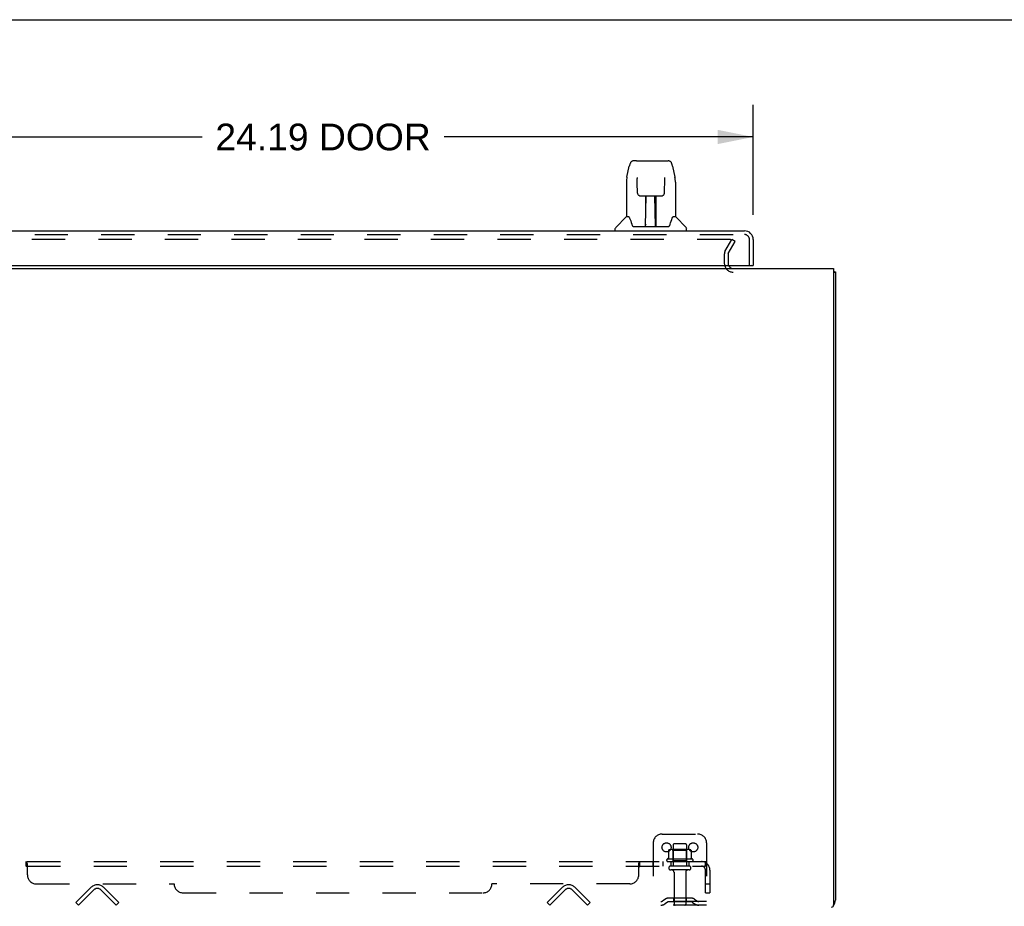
# Model space of a CAD drawing. Header units: inches. Extents: x 0 to 170, y 0 to 110.
# Tile 8 of 15: x 16 to 43, y 85 to 110. Entities that reach past the tile are written whole.
import ezdxf

# ---------------------------------------------------------------- set-up
doc = ezdxf.new("R2010")
doc.units = ezdxf.units.IN
doc.header["$LTSCALE"] = 9.35
doc.header["$MEASUREMENT"] = 0
doc.linetypes.add('HIDDEN', pattern=[0.2, 0.1, -0.1])
doc.layers.get('0').update_dxf_attribs({"linetype": 'CONTINUOUS'})
for name, color, linetype in [('DEFAULT_2', 8, 'HIDDEN'), ('DIMENSIONS', 7, 'CONTINUOUS'), ('DOOR_ASSEMBLY', 7, 'CONTINUOUS'), ('SUBPANEL', 7, 'CONTINUOUS')]:
    doc.layers.add(name, color=color, linetype=linetype)
doc.styles.get("Standard").update_dxf_attribs({"font": 'arial.ttf'})
doc.dimstyles.new('DIMSTYLE_1', dxfattribs={"dimtxt": 0.75, "dimasz": 1, "dimexe": 0.09, "dimexo": 0.07, "dimgap": 0.0375, "dimtad": 0, "dimtih": 1, "dimtoh": 1, "dimzin": 4, "dimdsep": 46, "dimtxsty": 'Standard', "dimblk": '_FILLED', "dimblk1": '_FILLED', "dimblk2": '_FILLED', "dimcen": 0.09, "dimadec": 3, "dimazin": 1, "dimtfac": 1, "dimtdec": 3, "dimtofl": 0, "dimtmove": 0, "dimatfit": 3, "dimldrblk": '_FILLED', "dimfxl": 0, "dimtolj": 1, "dimtzin": 4, "dimarcsym": 0})

# ---------------------------------------------------------------- blocks, each defined once
blk = doc.blocks.new('_FILLED')
at = {"color": 0, "linetype": 'ByBlock'}
blk.add_solid([(0, 0), (-1, 0.2), (-1, -0.2)], dxfattribs=at)
blk = doc.blocks.new('*D7')
at = {"layer": 'DIMENSIONS', "color": 2, "linetype": 'Continuous'}
for p, q in [((12.23, 104.52), (12.23, 107.604)), ((36.417, 104.52), (36.417, 107.604)), ((12.23, 106.704), (20.923, 106.704)), ((36.417, 106.704), (27.724, 106.704))]:
    blk.add_line(p, q, dxfattribs=at)
at = {"layer": 'DIMENSIONS', "color": 2, "linetype": 'Continuous', "rotation": 180}
blk.add_blockref('_FILLED', (12.23, 106.704), dxfattribs=at)
at = {"layer": 'DIMENSIONS', "color": 2, "linetype": 'Continuous'}
blk.add_blockref('_FILLED', (36.417, 106.704), dxfattribs=at)
at = {"layer": 'DIMENSIONS', "color": 2, "linetype": 'Continuous', "insert": (24.323, 107.079), "char_height": 0.75, "width": 6.05019, "attachment_point": 2, "line_spacing_factor": 0.9}
blk.add_mtext('24.19 DOOR', dxfattribs=at)

msp = doc.modelspace()

# ---------------------------------------------------------------- linework, layer by layer
at = {"color": 7, "linetype": 'Continuous'}
for p, q in [((0, 110), (170, 110)), ((38.678, 102.905), (38.73, 102.905))]:
    msp.add_line(p, q, dxfattribs=at)
at = {"color": 3, "linetype": 'Continuous'}
for p, q in [((10.532, 103.009), (38.678, 103.009)), ((38.678, 103.009), (38.678, 85.121)), ((38.73, 102.905), (38.73, 85.255))]:
    msp.add_line(p, q, dxfattribs=at)
for points in [[(38.678, 102.925), (38.68, 102.924), (38.684, 102.923), (38.688, 102.922), (38.691, 102.921), (38.695, 102.921), (38.702, 102.919)], [(38.702, 102.919), (38.706, 102.918), (38.709, 102.918), (38.712, 102.917), (38.715, 102.916), (38.717, 102.916), (38.72, 102.915), (38.722, 102.914), (38.724, 102.913), (38.725, 102.912), (38.727, 102.911), (38.728, 102.91), (38.729, 102.909), (38.729, 102.908), (38.73, 102.906), (38.73, 102.905)]]:
    msp.add_lwpolyline(points, dxfattribs=at)
for centre, radius, start, end in [((35.851, 103.151), 0.142, 206.4775, 270), ((38.618, 85.121), 0.06, 270, 360), ((38.483, 85.255), 0.246, 320.5524, 360)]:
    msp.add_arc(centre, radius, start, end, dxfattribs=at)
at = {"layer": 'DEFAULT_2', "color": 8, "linetype": 'HIDDEN'}
for p, q in [((35.773, 103.821), (13.436, 103.821)), ((35.623, 103.482), (35.819, 103.821)), ((35.909, 103.769), (35.819, 103.821)), ((35.713, 103.43), (35.909, 103.769)), ((35.605, 103.413), (35.605, 103.151)), ((35.709, 103.413), (35.709, 103.151)), ((33.855, 87.113), (34.855, 87.113)), ((33.605, 86.863), (33.605, 85.113)), ((34.036, 86.653), (34.036, 86.434)), ((34.61, 86.674), (34.099, 86.674)), ((34.171, 86.654), (34.151, 86.674)), ((34.167, 86.808), (34.167, 86.213)), ((34.538, 86.654), (34.171, 86.654)), ((34.171, 86.358), (34.171, 86.654)), ((34.512, 86.838), (34.197, 86.838)), ((34.538, 86.654), (34.558, 86.674)), ((34.538, 86.358), (34.538, 86.654)), ((34.542, 86.808), (34.542, 86.213)), ((34.674, 86.653), (34.674, 86.434)), ((35.105, 86.863), (35.105, 85.113)), ((34.711, 86.408), (33.999, 86.408)), ((34.021, 86.338), (34.689, 86.338)), ((34.612, 86.213), (34.097, 86.213)), ((34.612, 86.103), (34.097, 86.103)), ((34.171, 86.358), (34.151, 86.338)), ((34.538, 86.358), (34.171, 86.358)), ((34.538, 86.358), (34.558, 86.338)), ((34.19, 86.04), (34.19, 85.143)), ((34.52, 86.04), (34.52, 85.143)), ((17.376, 85.186), (17.805, 85.616)), ((17.879, 85.543), (17.449, 85.113)), ((18.51, 85.113), (18.08, 85.543)), ((18.584, 85.186), (18.154, 85.616)), ((30.626, 85.186), (31.055, 85.616)), ((31.129, 85.543), (30.699, 85.113)), ((31.76, 85.113), (31.33, 85.543)), ((31.834, 85.186), (31.404, 85.616)), ((33.948, 85.285), (33.88, 85.237)), ((34.695, 85.307), (34.014, 85.307)), ((34.18, 85.307), (34.18, 85.203)), ((34.53, 85.307), (34.53, 85.203)), ((34.762, 85.285), (34.83, 85.237)), ((17.449, 85.113), (17.376, 85.186)), ((18.51, 85.113), (18.584, 85.186)), ((30.699, 85.113), (30.626, 85.186)), ((31.76, 85.113), (31.834, 85.186)), ((35.105, 85.217), (33.605, 85.217)), ((35.105, 85.113), (33.605, 85.113)), ((34.008, 85.201), (33.94, 85.152)), ((34.695, 85.203), (34.014, 85.203)), ((34.701, 85.201), (34.769, 85.152))]:
    msp.add_line(p, q, dxfattribs=at)
for points in [[(35.78, 103.82), (35.779, 103.821), (35.777, 103.821), (35.775, 103.821), (35.773, 103.821)], [(35.78, 103.82), (35.782, 103.82), (35.784, 103.819), (35.785, 103.818), (35.787, 103.817), (35.788, 103.816), (35.789, 103.815), (35.79, 103.813), (35.791, 103.812), (35.792, 103.81), (35.792, 103.809), (35.793, 103.807), (35.793, 103.806), (35.793, 103.804)], [(35.793, 103.804), (35.793, 103.803), (35.793, 103.801), (35.792, 103.799), (35.792, 103.798), (35.791, 103.796)], [(34.042, 86.662), (34.04, 86.661), (34.039, 86.66), (34.038, 86.659), (34.037, 86.657), (34.036, 86.656), (34.036, 86.654), (34.036, 86.653)], [(34.668, 86.662), (34.669, 86.661), (34.67, 86.66), (34.672, 86.659), (34.672, 86.657), (34.673, 86.656), (34.674, 86.654), (34.674, 86.653)], [(34.036, 86.434), (34.036, 86.433), (34.036, 86.432), (34.035, 86.431), (34.035, 86.43), (34.035, 86.43), (34.034, 86.429), (34.034, 86.428), (34.033, 86.428), (34.033, 86.428), (34.033, 86.427), (34.033, 86.427), (34.032, 86.427), (34.032, 86.426), (34.032, 86.426), (34.031, 86.426), (34.031, 86.426), (34.031, 86.426), (34.031, 86.426)], [(34.679, 86.426), (34.679, 86.426), (34.678, 86.426), (34.678, 86.426), (34.678, 86.426), (34.678, 86.426), (34.677, 86.427), (34.677, 86.427), (34.677, 86.427), (34.676, 86.428), (34.676, 86.428), (34.676, 86.428), (34.675, 86.429), (34.675, 86.43), (34.675, 86.43), (34.674, 86.431), (34.674, 86.432), (34.674, 86.433), (34.674, 86.434)]]:
    msp.add_lwpolyline(points, dxfattribs=at)
for centre in [(33.98, 86.738), (34.73, 86.738)]:
    msp.add_circle(centre, 0.128, dxfattribs=at)
for centre, radius, start, end in [((35.742, 103.413), 0.137, 150, 180), ((35.742, 103.413), 0.033, 150, 180), ((35.851, 103.151), 0.246, 180, 270), ((35.851, 103.151), 0.142, 180, 206.4775), ((33.855, 86.863), 0.25, 90, 180), ((34.855, 86.863), 0.25, 0, 90), ((34.099, 86.533), 0.141, 90, 113.95), ((34.197, 86.808), 0.03, 90, 180), ((34.512, 86.808), 0.03, 0, 90), ((34.61, 86.533), 0.141, 66.05, 90), ((34.021, 86.376), 0.0384, 124.4497, 270), ((34.355, 85.808), 0.698, 117.6814, 120.6631), ((34.355, 85.808), 0.698, 59.3369, 62.3186), ((34.689, 86.376), 0.0384, 270, 55.5503), ((34.097, 86.158), 0.055, 90, 270), ((34.127, 86.04), 0.0625, 0, 90), ((34.582, 86.04), 0.0625, 90, 180), ((34.612, 86.158), 0.055, 270, 90), ((17.98, 85.442), 0.246, 45, 135), ((17.98, 85.442), 0.142, 45, 135), ((31.23, 85.442), 0.246, 45, 135), ((31.23, 85.442), 0.142, 45, 135), ((34.014, 85.193), 0.114, 90, 125.7539), ((34.695, 85.193), 0.114, 54.2461, 90), ((33.819, 85.321), 0.104, 270, 305.7539), ((33.819, 85.321), 0.208, 270, 305.7539), ((34.014, 85.193), 0.01, 90, 125.7539), ((34.22, 85.143), 0.03, 180, 270), ((34.49, 85.143), 0.03, 270, 360), ((34.695, 85.193), 0.01, 54.2461, 90), ((34.891, 85.321), 0.208, 234.2461, 270), ((34.891, 85.321), 0.104, 234.2461, 270)]:
    msp.add_arc(centre, radius, start, end, dxfattribs=at)
at = {"layer": 'DOOR_ASSEMBLY', "color": 7, "linetype": 'Continuous'}
for p, q in [((33.138, 106.035), (33.058, 106.035)), ((33.139, 106.035), (34.027, 106.035)), ((33.144, 106.035), (33.143, 106.035)), ((32.868, 105.576), (32.933, 105.881)), ((34.151, 105.881), (34.216, 105.576)), ((33.154, 105.561), (33.154, 105.558)), ((33.154, 105.558), (33.154, 105.555)), ((33.154, 105.555), (33.155, 105.551)), ((33.155, 105.551), (33.155, 105.543)), ((33.155, 105.543), (33.155, 105.535)), ((33.157, 105.412), (33.155, 105.535)), ((33.922, 105.129), (33.93, 105.539)), ((33.93, 105.553), (33.93, 105.557)), ((33.93, 105.548), (33.93, 105.553)), ((33.93, 105.539), (33.93, 105.548)), ((34.222, 105.545), (34.216, 105.576)), ((32.853, 105.433), (32.853, 104.461)), ((33.162, 105.129), (33.157, 105.412)), ((34.231, 105.432), (34.231, 104.461)), ((33.162, 105.129), (33.163, 105.116)), ((33.242, 105.051), (33.362, 105.051)), ((33.393, 104.205), (33.408, 105.052)), ((33.399, 105.052), (33.687, 105.052)), ((33.4, 104.636), (33.4, 105.052)), ((33.407, 104.996), (33.4, 104.996)), ((33.668, 104.185), (33.653, 105.052)), ((33.654, 104.996), (33.684, 104.996)), ((33.659, 105.052), (33.659, 104.996)), ((33.684, 104.185), (33.684, 105.052)), ((33.722, 105.051), (33.842, 105.051)), ((33.404, 104.827), (33.4, 104.827)), ((33.404, 104.815), (33.4, 104.815)), ((33.684, 104.827), (33.657, 104.827)), ((33.684, 104.815), (33.657, 104.815)), ((32.847, 104.455), (32.55, 104.157)), ((32.926, 104.461), (32.853, 104.461)), ((32.923, 104.461), (32.929, 104.45)), ((33.661, 104.587), (33.684, 104.587)), ((33.684, 104.583), (33.661, 104.583)), ((34.155, 104.45), (34.161, 104.459)), ((34.231, 104.461), (34.158, 104.461)), ((34.237, 104.455), (34.535, 104.157)), ((32.538, 104.067), (32.538, 104.129)), ((32.989, 104.296), (33.004, 104.249)), ((33.004, 104.249), (33.006, 104.24)), ((33.056, 104.185), (34.028, 104.185)), ((33.394, 104.257), (33.393, 104.231)), ((33.4, 104.185), (33.4, 104.189)), ((33.667, 104.231), (33.667, 104.257)), ((34.078, 104.239), (34.081, 104.249)), ((34.546, 104.067), (34.546, 104.129)), ((36.355, 103.088), (36.417, 103.088))]:
    msp.add_line(p, q, dxfattribs=at)
at = {"layer": 'DOOR_ASSEMBLY', "color": 3, "linetype": 'Continuous'}
for p, q in [((12.476, 104.067), (36.171, 104.067)), ((36.417, 103.82), (36.417, 103.088)), ((12.522, 103.088), (36.355, 103.088))]:
    msp.add_line(p, q, dxfattribs=at)
at = {"layer": 'DOOR_ASSEMBLY', "color": 8, "linetype": 'HIDDEN'}
for p, q in [((12.476, 103.963), (36.171, 103.963)), ((36.313, 103.088), (36.313, 103.82))]:
    msp.add_line(p, q, dxfattribs=at)
at = {"layer": 'DOOR_ASSEMBLY', "color": 7, "linetype": 'Continuous'}
for points in [[(33.058, 106.035), (33.054, 106.035), (33.041, 106.034), (33.028, 106.03), (33.016, 106.025), (33.004, 106.019), (32.994, 106.011), (32.985, 106.002), (32.977, 105.992), (32.969, 105.982), (32.963, 105.97), (32.957, 105.958), (32.951, 105.944), (32.946, 105.929), (32.941, 105.912), (32.936, 105.894), (32.933, 105.881)], [(34.151, 105.881), (34.148, 105.894), (34.143, 105.913), (34.138, 105.929), (34.133, 105.944), (34.127, 105.958), (34.121, 105.971), (34.115, 105.982), (34.107, 105.992), (34.099, 106.002), (34.09, 106.011), (34.08, 106.019), (34.068, 106.026), (34.056, 106.031), (34.043, 106.034), (34.029, 106.035), (34.027, 106.035)], [(32.868, 105.576), (32.863, 105.545), (32.857, 105.505), (32.854, 105.465), (32.853, 105.433)], [(33.154, 105.564), (33.154, 105.564), (33.154, 105.564), (33.154, 105.564), (33.154, 105.564), (33.154, 105.563), (33.154, 105.562), (33.154, 105.561)], [(33.93, 105.557), (33.93, 105.56), (33.93, 105.561), (33.93, 105.562), (33.93, 105.563), (33.93, 105.564), (33.93, 105.564)], [(34.231, 105.432), (34.23, 105.466), (34.227, 105.506), (34.222, 105.545)], [(33.163, 105.116), (33.167, 105.103), (33.172, 105.092), (33.179, 105.081), (33.188, 105.072), (33.198, 105.064), (33.209, 105.058), (33.221, 105.054), (33.232, 105.052), (33.241, 105.051)], [(33.362, 105.051), (33.366, 105.051), (33.375, 105.051), (33.383, 105.052)], [(33.383, 105.052), (33.391, 105.052), (33.399, 105.052)], [(33.687, 105.052), (33.695, 105.052), (33.703, 105.052)], [(33.703, 105.052), (33.711, 105.051), (33.719, 105.051), (33.722, 105.051)], [(33.843, 105.051), (33.853, 105.052), (33.865, 105.054), (33.877, 105.059), (33.888, 105.065), (33.897, 105.073), (33.906, 105.082), (33.913, 105.093), (33.918, 105.105), (33.921, 105.117), (33.922, 105.129)], [(32.929, 104.45), (32.943, 104.422), (32.958, 104.386), (32.973, 104.344), (32.989, 104.296)], [(34.081, 104.249), (34.095, 104.295), (34.111, 104.342), (34.126, 104.385), (34.141, 104.421), (34.155, 104.45)], [(33.006, 104.24), (33.011, 104.227), (33.016, 104.217), (33.021, 104.208)], [(33.021, 104.208), (33.026, 104.201), (33.032, 104.195), (33.039, 104.19), (33.046, 104.187), (33.054, 104.185), (33.056, 104.185)], [(34.028, 104.185), (34.03, 104.185), (34.038, 104.187), (34.045, 104.19), (34.052, 104.195), (34.058, 104.201), (34.063, 104.208)], [(34.063, 104.208), (34.068, 104.216), (34.073, 104.227), (34.078, 104.239)]]:
    msp.add_lwpolyline(points, dxfattribs=at)
for centre, radius, start, end in [((32.861, 104.441), 0.0197, 97.5, 135), ((34.223, 104.441), 0.0197, 45, 82.5), ((32.578, 104.129), 0.0394, 135, 180), ((33.413, 104.205), 0.0197, 179, 270), ((33.413, 104.205), 0.0197, 260.739, 269.9232), ((33.648, 104.205), 0.0197, 270, 1), ((33.648, 104.205), 0.0197, 270.0771, 272.6469), ((34.507, 104.129), 0.0394, 0, 45)]:
    msp.add_arc(centre, radius, start, end, dxfattribs=at)
at = {"layer": 'DOOR_ASSEMBLY', "color": 3, "linetype": 'Continuous'}
for centre, radius, start, end in [((36.171, 103.82), 0.246, 0, 90), ((36.355, 103.108), 0.02, 270, 360)]:
    msp.add_arc(centre, radius, start, end, dxfattribs=at)
at = {"layer": 'DOOR_ASSEMBLY', "color": 8, "linetype": 'HIDDEN'}
msp.add_arc((36.171, 103.82), 0.142, 0, 90, dxfattribs=at)
at = {"layer": 'DOOR_ASSEMBLY', "color": 7, "linetype": 'Continuous'}
for centre, major_axis, start_param, end_param in [((33.393, 104.224), (0, 0.0394), -2.940151, -2.835574), ((33.668, 104.224), (0.0394, 0), -1.876815, -1.570796)]:
    msp.add_ellipse(centre, major_axis=major_axis, ratio=1, start_param=start_param, end_param=end_param, dxfattribs=at)
at = {"layer": 'SUBPANEL', "color": 8, "linetype": 'HIDDEN'}
for p, q in [((14.136, 86.338), (35.073, 86.338)), ((14.136, 86.213), (35.073, 86.213)), ((15.976, 86.213), (15.976, 86.338)), ((15.981, 86.211), (15.98, 86.212)), ((15.999, 86.19), (15.998, 86.191)), ((16.011, 85.963), (16.011, 86.284)), ((33.198, 85.963), (33.198, 86.284)), ((33.219, 86.2), (33.221, 86.202)), ((33.234, 86.213), (33.234, 86.338)), ((33.596, 86.338), (33.596, 86.213)), ((33.877, 86.338), (33.877, 86.213)), ((34.105, 86.338), (34.105, 86.213)), ((34.605, 86.338), (34.605, 86.213)), ((35.112, 86.284), (35.033, 86.187)), ((35.067, 86.244), (35.066, 86.243)), ((35.068, 86.247), (35.067, 86.246)), ((35.067, 86.246), (35.067, 86.244)), ((35.069, 86.25), (35.068, 86.249)), ((35.068, 86.249), (35.068, 86.247)), ((35.07, 86.255), (35.069, 86.253)), ((35.069, 86.253), (35.069, 86.252)), ((35.069, 86.252), (35.069, 86.25)), ((35.071, 86.258), (35.07, 86.256)), ((35.07, 86.256), (35.07, 86.255)), ((35.071, 86.26), (35.071, 86.259)), ((35.071, 86.259), (35.071, 86.258)), ((35.073, 86.213), (35.073, 86.338)), ((35.073, 85.463), (35.073, 86.101)), ((35.198, 86.101), (35.198, 85.463)), ((16.261, 85.713), (20.136, 85.713)), ((32.948, 85.713), (29.073, 85.713)), ((35.073, 85.713), (35.198, 85.713)), ((20.386, 85.463), (28.823, 85.463)), ((35.073, 85.463), (35.198, 85.463))]:
    msp.add_line(p, q, dxfattribs=at)
for points in [[(15.994, 86.319), (15.992, 86.322), (15.991, 86.325), (15.989, 86.328), (15.987, 86.33), (15.985, 86.333), (15.984, 86.335), (15.982, 86.336), (15.98, 86.337), (15.978, 86.338), (15.977, 86.338), (15.976, 86.338)], [(15.998, 86.191), (15.996, 86.192), (15.995, 86.193), (15.994, 86.195), (15.993, 86.197), (15.991, 86.198), (15.99, 86.2), (15.989, 86.202), (15.988, 86.204), (15.986, 86.205), (15.985, 86.207), (15.984, 86.209), (15.982, 86.21), (15.981, 86.211), (15.98, 86.212), (15.978, 86.213), (15.977, 86.213), (15.976, 86.213)], [(15.978, 86.213), (15.977, 86.213), (15.976, 86.213)], [(15.991, 86.325), (15.989, 86.328), (15.987, 86.33), (15.985, 86.333), (15.984, 86.335)], [(15.997, 86.312), (15.995, 86.315), (15.994, 86.319)], [(16.011, 86.284), (16.009, 86.286), (16.008, 86.288), (16.006, 86.291), (16.005, 86.294), (16.003, 86.297), (16.002, 86.301), (16, 86.305), (15.997, 86.312)], [(16.011, 86.187), (16.009, 86.187), (16.008, 86.187), (16.006, 86.187), (16.005, 86.187), (16.003, 86.187), (16.002, 86.188), (16.001, 86.189), (15.999, 86.19)], [(16.009, 86.286), (16.008, 86.288), (16.006, 86.291), (16.005, 86.294), (16.003, 86.297)], [(16.011, 86.187), (16.009, 86.187), (16.008, 86.187), (16.006, 86.187), (16.005, 86.187), (16.003, 86.187)], [(33.198, 86.284), (33.2, 86.286), (33.202, 86.288), (33.203, 86.291), (33.205, 86.294), (33.206, 86.297), (33.208, 86.301), (33.209, 86.305)], [(33.198, 86.187), (33.2, 86.187), (33.202, 86.187), (33.203, 86.187), (33.205, 86.187), (33.206, 86.187), (33.208, 86.188), (33.209, 86.189), (33.21, 86.19), (33.212, 86.191), (33.213, 86.192), (33.214, 86.193), (33.216, 86.195), (33.217, 86.197), (33.218, 86.198), (33.219, 86.2)], [(33.198, 86.187), (33.2, 86.187), (33.202, 86.187), (33.203, 86.187), (33.205, 86.187)], [(33.2, 86.286), (33.202, 86.288), (33.203, 86.291), (33.205, 86.294), (33.206, 86.297)], [(33.206, 86.187), (33.208, 86.188), (33.209, 86.189), (33.21, 86.19)], [(33.209, 86.305), (33.212, 86.312), (33.214, 86.315), (33.215, 86.319)], [(33.215, 86.319), (33.217, 86.322), (33.219, 86.325), (33.22, 86.328), (33.222, 86.33), (33.224, 86.333), (33.226, 86.335), (33.228, 86.336), (33.229, 86.337), (33.231, 86.338), (33.232, 86.338), (33.234, 86.338)], [(33.219, 86.325), (33.22, 86.328), (33.222, 86.33)], [(33.221, 86.202), (33.222, 86.204), (33.223, 86.205), (33.224, 86.207), (33.226, 86.209), (33.227, 86.21)], [(33.226, 86.335), (33.228, 86.336), (33.229, 86.337), (33.231, 86.338), (33.232, 86.338), (33.234, 86.338)], [(33.227, 86.21), (33.229, 86.211), (33.23, 86.212), (33.231, 86.213), (33.233, 86.213)], [(33.229, 86.211), (33.23, 86.212), (33.231, 86.213), (33.233, 86.213), (33.234, 86.213)], [(35.033, 86.187), (35.033, 86.187), (35.034, 86.187), (35.035, 86.187), (35.036, 86.187), (35.036, 86.187), (35.037, 86.188), (35.039, 86.189), (35.04, 86.19), (35.041, 86.191), (35.043, 86.192), (35.044, 86.193), (35.046, 86.195), (35.05, 86.198)], [(35.066, 86.243), (35.065, 86.241), (35.065, 86.24), (35.065, 86.239), (35.065, 86.238), (35.064, 86.237), (35.064, 86.236), (35.063, 86.236), (35.063, 86.235), (35.063, 86.234), (35.062, 86.233), (35.062, 86.232), (35.062, 86.231), (35.061, 86.23), (35.061, 86.229), (35.06, 86.228), (35.06, 86.227), (35.06, 86.226), (35.059, 86.226), (35.059, 86.225), (35.059, 86.224), (35.058, 86.223), (35.058, 86.222), (35.057, 86.222), (35.057, 86.221), (35.057, 86.22), (35.056, 86.219), (35.056, 86.219), (35.056, 86.218), (35.055, 86.217), (35.055, 86.216), (35.054, 86.216), (35.054, 86.215), (35.054, 86.214), (35.053, 86.214), (35.053, 86.213), (35.053, 86.213), (35.052, 86.212), (35.052, 86.211), (35.052, 86.211), (35.051, 86.21), (35.051, 86.21), (35.051, 86.21), (35.051, 86.209), (35.051, 86.209), (35.05, 86.209)], [(35.05, 86.209), (35.05, 86.209), (35.05, 86.209), (35.051, 86.209), (35.051, 86.209), (35.051, 86.209), (35.051, 86.21), (35.051, 86.21), (35.052, 86.21), (35.052, 86.211), (35.052, 86.211), (35.053, 86.212), (35.053, 86.212), (35.053, 86.213)], [(35.05, 86.198), (35.052, 86.2), (35.054, 86.202), (35.056, 86.204), (35.058, 86.205), (35.06, 86.207), (35.062, 86.209), (35.064, 86.21), (35.066, 86.211), (35.068, 86.212), (35.07, 86.213), (35.072, 86.213), (35.073, 86.213)], [(35.074, 86.273), (35.074, 86.273), (35.074, 86.273), (35.074, 86.273), (35.074, 86.272), (35.074, 86.272), (35.073, 86.272), (35.073, 86.272), (35.073, 86.271), (35.073, 86.271), (35.073, 86.27), (35.073, 86.27), (35.073, 86.269), (35.073, 86.268), (35.073, 86.268), (35.073, 86.267), (35.073, 86.267), (35.073, 86.266), (35.072, 86.266), (35.072, 86.265), (35.072, 86.264), (35.072, 86.264), (35.072, 86.263), (35.072, 86.262), (35.072, 86.262), (35.071, 86.261), (35.071, 86.26)], [(35.094, 86.315), (35.092, 86.319), (35.091, 86.322), (35.089, 86.325), (35.088, 86.328), (35.086, 86.33), (35.084, 86.333), (35.082, 86.335), (35.08, 86.336), (35.078, 86.337), (35.077, 86.338), (35.075, 86.338), (35.073, 86.338)], [(35.073, 86.27), (35.073, 86.27), (35.073, 86.271), (35.073, 86.271), (35.074, 86.272), (35.074, 86.272), (35.074, 86.272), (35.074, 86.273), (35.074, 86.273)], [(35.112, 86.284), (35.11, 86.286), (35.108, 86.288), (35.106, 86.291), (35.104, 86.294), (35.102, 86.297), (35.1, 86.301), (35.098, 86.305), (35.097, 86.308), (35.094, 86.315)]]:
    msp.add_lwpolyline(points, dxfattribs=at)
for centre, radius, start, end in [((34.961, 86.101), 0.237, 0, 90), ((34.961, 86.101), 0.112, 0, 90), ((16.261, 85.963), 0.25, 180, 270), ((32.948, 85.963), 0.25, 270, 360), ((20.386, 85.713), 0.25, 180, 270), ((28.823, 85.713), 0.25, 270, 360)]:
    msp.add_arc(centre, radius, start, end, dxfattribs=at)

# ---------------------------------------------------------------- dimensions: what is measured, and where the dimension line sits
at = {"layer": 'DIMENSIONS', "color": 2, "linetype": 'Continuous'}
dim = msp.add_linear_dim(base=(12.23, 106.704), p1=(36.417, 104.45), p2=(12.23, 104.45), angle=180, text='<> DOOR', dimstyle='DIMSTYLE_1', dxfattribs=at)
dim.commit()
dim.dimension.update_dxf_attribs({"geometry": '*D7', "text_midpoint": (24.323, 106.704), "dimtype": 160})

doc.saveas('drawing.dxf')
